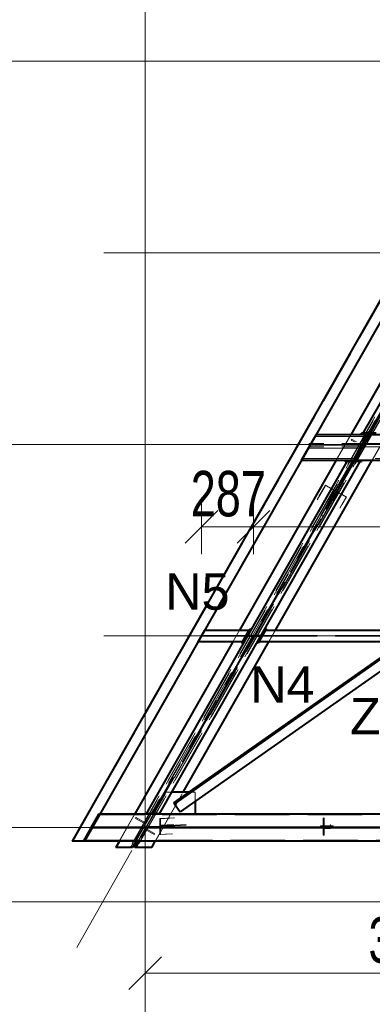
# Model space of a CAD drawing. Header units: metres. Extents: x 217 to 322, y -6 to 53.
# Tile 11 of 39: x 227.41 to 229.35, y 37.94 to 43.35. Entities that reach past the tile are written whole.
import ezdxf

# ---------------------------------------------------------------- set-up
doc = ezdxf.new("R2010")
doc.units = ezdxf.units.M
doc.linetypes.add('__RA_15', pattern=[1.7, 1, -0.3, 0.1, -0.3])
doc.linetypes.add('__RA_2', pattern=[0.4, 0.3, -0.1])
for name, color, linetype, lineweight in [('OSY', 204, '__RA_15', 13), ('POPIS', 7, 'Continuous', 13), ('Standard', 7, 'Continuous', 40), ('VYZTUZ', 11, 'Continuous', 50)]:
    doc.layers.add(name, color=color, linetype=linetype, lineweight=lineweight)
doc.styles.add('ARIAL', font='ARIAL.TTF')

msp = doc.modelspace()

# ---------------------------------------------------------------- linework, layer by layer
at = {"layer": 'OSY', "color": 204, "linetype": 'Continuous', "lineweight": 13}
for p, q in [((228.0971, 36.1652), (228.0971, 47.9132)), ((223.0094, 43.1251), (268.4574, 43.1251)), ((227.8694, 42.0713), (227.8694, 42.0713)), ((227.8694, 42.0713), (266.4974, 42.0713)), ((223.0094, 41.0174), (268.4574, 41.0174)), ((227.8694, 39.9636), (227.8694, 39.9636)), ((227.8694, 39.9636), (266.4974, 39.9636)), ((223.0094, 38.9097), (268.4574, 38.9097))]:
    msp.add_line(p, q, dxfattribs=at)
at = {"layer": 'OSY', "color": 204, "linetype": '__RA_15', "lineweight": 13}
msp.add_line((233.0714, 47.6466), (227.7211, 38.2493), dxfattribs=at)
at = {"layer": 'Standard', "color": 204, "linetype": 'Continuous', "lineweight": 13}
for p, q in [((232.1906, 46.7305), (227.6952, 38.8347)), ((227.6952, 38.8347), (265.6274, 38.8407))]:
    msp.add_line(p, q, dxfattribs=at)
at = {"layer": 'Standard', "color": 1, "linetype": 'Continuous', "lineweight": 40}
for p, q in [((232.1906, 46.7305), (227.6952, 38.8347)), ((232.2596, 46.7305), (227.7642, 38.8347)), ((230.4061, 43.03), (229.295, 41.0783)), ((229.7796, 42.0393), (229.2279, 41.0703)), ((229.7801, 42.0393), (229.2284, 41.0703)), ((228.9573, 40.9303), (229.037, 41.0703)), ((240.0911, 41.0703), (229.037, 41.0703)), ((229.2868, 41.0703), (229.2868, 41.0783)), ((229.295, 41.0783), (229.2868, 41.0783)), ((229.3686, 41.0783), (229.295, 41.0783)), ((229.2061, 40.9223), (228.103, 38.9847)), ((228.1767, 38.9847), (229.2798, 40.9223)), ((229.1482, 40.9303), (228.616, 39.9956)), ((229.1487, 40.9303), (228.6165, 39.9956)), ((228.8142, 39.9956), (229.3464, 40.9303)), ((228.9573, 40.9303), (240.0911, 40.9303)), ((229.198, 40.9223), (229.198, 40.9303)), ((229.198, 40.9223), (229.2061, 40.9223)), ((229.2798, 40.9223), (229.2061, 40.9223)), ((229.2798, 40.9223), (229.288, 40.9223)), ((229.288, 40.9303), (229.288, 40.9223)), ((228.3887, 39.9316), (228.4251, 39.9956)), ((228.4251, 39.9956), (228.6693, 39.9956)), ((228.6329, 39.9316), (228.6693, 39.9956)), ((228.6734, 40.0027), (228.6693, 39.9956)), ((228.6734, 40.0027), (228.6803, 39.9987)), ((228.7249, 39.9316), (228.7614, 39.9956)), ((228.7585, 40.0066), (228.7654, 40.0027)), ((228.7614, 39.9956), (228.7654, 40.0027)), ((228.7614, 39.9956), (231.0571, 39.9956)), ((228.5796, 39.9316), (228.0405, 38.9847)), ((228.5801, 39.9316), (228.041, 38.9847)), ((228.2553, 39.0453), (229.5086, 39.9258)), ((229.5191, 39.9258), (228.2588, 39.0404)), ((229.613, 39.9258), (228.2898, 38.9962)), ((228.307, 39.1047), (228.7778, 39.9316)), ((228.6329, 39.9316), (228.3887, 39.9316)), ((228.6329, 39.9316), (228.6288, 39.9245)), ((228.6358, 39.9205), (228.6288, 39.9245)), ((228.7209, 39.9245), (228.7139, 39.9284)), ((228.7209, 39.9245), (228.7249, 39.9316)), ((231.0571, 39.9316), (228.7249, 39.9316)), ((228.3399, 39.1047), (228.245, 39.1047)), ((228.3731, 39.0547), (228.3731, 38.9847)), ((228.2553, 39.0453), (228.2588, 39.0404)), ((228.2588, 39.0404), (228.2898, 38.9962)), ((227.8069, 38.9097), (227.8496, 38.9847)), ((227.8496, 38.9847), (228.103, 38.9847)), ((228.1767, 38.9847), (228.103, 38.9847)), ((228.103, 38.9847), (228.1767, 38.9847)), ((228.1767, 38.9847), (231.0651, 38.9847)), ((227.7642, 38.8347), (227.8069, 38.9097)), ((227.8069, 38.9097), (240.0911, 38.9097)), ((240.0911, 38.9097), (227.8069, 38.9097)), ((227.7642, 38.8347), (227.6952, 38.8347)), ((240.0911, 38.8347), (227.7642, 38.8347)), ((227.9556, 38.8347), (227.9353, 38.799)), ((227.9551, 38.8347), (227.9353, 38.7999)), ((227.9353, 38.799), (227.9353, 38.7999)), ((228.0274, 38.7993), (227.9353, 38.799)), ((228.0475, 38.8347), (228.0274, 38.7993)), ((228.0412, 38.7993), (228.0613, 38.8347)), ((228.0574, 38.8347), (228.0412, 38.8062)), ((228.0412, 38.7993), (228.0412, 38.8062)), ((228.1333, 38.7996), (228.0412, 38.7993)), ((228.1333, 38.7996), (228.1533, 38.8347))]:
    msp.add_line(p, q, dxfattribs=at)
at = {"layer": 'Standard', "color": 136, "linetype": '__RA_2', "lineweight": 18}
for p, q in [((232.1975, 46.7305), (227.7021, 38.8347)), ((232.5275, 46.7305), (228.0159, 38.8061)), ((228.0159, 38.8001), (232.5309, 46.7305)), ((228.0274, 38.8061), (232.539, 46.7305)), ((232.5677, 46.7305), (228.0527, 38.8002)), ((228.0527, 38.8062), (232.5643, 46.7305)), ((228.1333, 38.8005), (232.6482, 46.7305)), ((231.7492, 45.3191), (228.0574, 38.8347)), ((228.0613, 38.8347), (231.6739, 45.1798)), ((231.6555, 45.1718), (228.1329, 38.9847)), ((230.4404, 43.03), (229.3292, 41.0783)), ((230.4455, 43.03), (229.3343, 41.0783)), ((229.0316, 41.0613), (228.9622, 40.9393)), ((229.0338, 41.0703), (229.0287, 41.0613)), ((229.0287, 41.0613), (229.0316, 41.0613)), ((229.0367, 41.0703), (229.0316, 41.0613)), ((229.0316, 41.0613), (240.0911, 41.0613)), ((229.037, 41.0703), (229.0338, 41.0703)), ((229.0642, 40.6273), (229.3265, 41.0879)), ((229.329, 41.0864), (229.0668, 40.6258)), ((229.329, 41.0864), (229.0668, 40.6258)), ((229.3369, 41.082), (229.0746, 40.6214)), ((229.0772, 40.6199), (229.3394, 41.0805)), ((229.2279, 41.0703), (229.1482, 40.9303)), ((229.2284, 41.0703), (229.1487, 40.9303)), ((229.2137, 40.8595), (229.3394, 41.0805)), ((229.3066, 41.0666), (229.2861, 41.0309)), ((229.293, 41.0309), (229.3118, 41.0636)), ((229.293, 41.0309), (229.3118, 41.0636)), ((229.302, 41.0341), (229.3226, 41.0703)), ((229.302, 41.0174), (229.327, 41.0613)), ((229.3066, 41.0668), (229.3066, 41.0666)), ((229.3118, 41.0636), (229.3066, 41.0666)), ((229.3222, 41.0577), (229.3068, 41.0309)), ((229.3296, 41.0663), (229.309, 41.0302)), ((229.3118, 41.0636), (229.3118, 41.0639)), ((229.3118, 41.0636), (229.3118, 41.0636)), ((229.3222, 41.0577), (229.3222, 41.0579)), ((229.3274, 41.0547), (229.3222, 41.0577)), ((229.3296, 41.0663), (229.3226, 41.0703)), ((229.3226, 41.0703), (229.3292, 41.0703)), ((229.3292, 41.0703), (229.3241, 41.0613)), ((229.3241, 41.0613), (229.331, 41.0573)), ((229.3241, 41.0613), (229.327, 41.0613)), ((229.3241, 41.0613), (229.3241, 41.0613)), ((229.3257, 41.0883), (229.329, 41.0864)), ((229.327, 41.0613), (229.334, 41.0573)), ((229.3394, 41.0805), (229.329, 41.0864)), ((229.3362, 41.0663), (229.3292, 41.0703)), ((229.3362, 41.0663), (229.3296, 41.0663)), ((229.331, 41.0573), (229.3362, 41.0663)), ((229.3464, 40.9303), (229.4261, 41.0703)), ((229.4794, 41.0214), (228.9994, 41.0214)), ((228.9994, 41.0047), (228.9994, 41.0214)), ((228.9994, 41.0134), (229.4794, 41.0134)), ((228.9994, 41.0048), (228.9997, 41.0048)), ((228.9994, 40.9967), (228.9994, 41.0047)), ((229.4794, 41.0047), (228.9994, 41.0047)), ((229.1958, 41.0134), (229.2004, 41.0214)), ((229.2879, 41.0134), (229.1958, 41.0131)), ((229.1958, 41.0131), (229.1958, 41.0134)), ((229.2004, 41.0211), (229.2795, 41.0214)), ((229.2004, 41.0214), (229.2004, 41.0211)), ((229.2329, 41.0466), (229.2299, 41.0414)), ((229.2299, 41.0414), (229.2299, 41.0415)), ((229.2299, 41.0414), (229.2484, 41.0309)), ((229.2329, 41.0467), (229.2329, 41.0466)), ((229.2604, 41.0309), (229.2329, 41.0466)), ((229.2452, 40.9342), (229.2853, 41.0047)), ((229.2795, 41.0214), (229.2893, 41.0158)), ((229.2902, 41.0125), (229.2853, 41.0047)), ((229.2853, 41.0047), (229.2922, 41.0007)), ((229.2893, 41.0158), (229.2879, 41.0134)), ((229.2879, 41.0134), (229.2879, 41.0134)), ((229.2902, 40.9976), (229.2902, 41.0125)), ((229.2972, 41.0085), (229.2902, 41.0125)), ((229.2902, 41.0062), (229.2902, 40.9976)), ((229.2922, 41.0007), (229.2972, 41.0085)), ((229.302, 41.0341), (229.2971, 41.0246)), ((229.2971, 41.0246), (229.304, 41.0207)), ((229.2971, 41.0246), (229.2971, 41.0095)), ((229.2971, 41.0095), (229.302, 41.0174)), ((229.2971, 41.0095), (229.304, 41.0056)), ((229.2972, 41.0085), (229.2972, 40.9936)), ((229.3019, 41.0172), (229.302, 41.0174)), ((229.3067, 41.0147), (229.3019, 41.0172)), ((229.309, 41.0302), (229.302, 41.0341)), ((229.302, 41.0174), (229.309, 41.0134)), ((229.304, 41.0207), (229.309, 41.0302)), ((229.304, 41.0056), (229.304, 41.0207)), ((229.309, 41.0134), (229.304, 41.0056)), ((229.3129, 41.0364), (229.3067, 41.0147)), ((229.334, 41.0573), (229.309, 41.0134)), ((229.3137, 41.0309), (229.3274, 41.0547)), ((229.3274, 41.0547), (229.3274, 41.0549)), ((229.334, 41.0573), (229.331, 41.0573)), ((228.9994, 40.9967), (229.4794, 40.9967)), ((229.2922, 41.0007), (229.2521, 40.9303)), ((229.2598, 40.9432), (229.2853, 40.988)), ((229.2876, 40.9867), (229.2633, 40.9412)), ((229.2923, 40.9841), (229.2668, 40.9393)), ((229.2853, 40.988), (229.2902, 40.9976)), ((229.2853, 40.988), (229.2854, 40.9881)), ((229.2923, 40.9841), (229.2853, 40.988)), ((229.2854, 40.9881), (229.2876, 40.9867)), ((229.2972, 40.9936), (229.2902, 40.9976)), ((229.2972, 40.9936), (229.2923, 40.9841)), ((229.2404, 40.9223), (228.1373, 38.9847)), ((229.2455, 40.9223), (228.1424, 38.9847)), ((228.9592, 40.9393), (228.9541, 40.9303)), ((228.9541, 40.9303), (228.9573, 40.9303)), ((228.9621, 40.9393), (228.957, 40.9303)), ((228.9622, 40.9393), (228.9592, 40.9393)), ((228.9622, 40.9393), (240.0911, 40.9393)), ((229.2452, 40.9342), (229.2521, 40.9303)), ((229.2518, 40.9342), (229.2452, 40.9342)), ((229.2573, 40.9439), (229.2518, 40.9342)), ((229.2518, 40.9342), (229.2587, 40.9303)), ((229.2518, 40.9342), (229.2518, 40.9342)), ((229.2521, 40.9303), (229.2587, 40.9303)), ((229.2642, 40.9399), (229.2573, 40.9439)), ((229.2598, 40.9432), (229.2573, 40.9439)), ((229.2613, 40.9393), (229.2585, 40.9304)), ((229.2587, 40.9303), (229.2642, 40.9399)), ((229.2668, 40.9393), (229.2598, 40.9432)), ((229.2598, 40.9432), (229.2598, 40.9432)), ((229.2642, 40.9399), (229.2668, 40.9393)), ((229.0771, 40.62), (229.2137, 40.8595)), ((229.0889, 40.7919), (229.0425, 40.7122)), ((229.0546, 40.7336), (229.0894, 40.7932)), ((229.0894, 40.7932), (229.0889, 40.7919)), ((229.0889, 40.7919), (229.141, 40.7622)), ((229.1363, 40.7665), (229.0894, 40.7932)), ((229.0996, 40.6913), (229.141, 40.7622)), ((229.0996, 40.6913), (229.141, 40.7622)), ((229.1061, 40.7148), (229.1363, 40.7665)), ((229.1514, 40.7563), (229.1111, 40.6871)), ((229.1572, 40.7547), (229.129, 40.7064)), ((229.1376, 40.7702), (229.1363, 40.7665)), ((229.141, 40.7622), (229.1428, 40.7671)), ((229.141, 40.7622), (229.141, 40.7622)), ((229.1532, 40.7611), (229.1514, 40.7563)), ((229.1514, 40.7563), (229.2035, 40.7266)), ((229.1572, 40.7547), (229.1584, 40.758)), ((229.204, 40.728), (229.1572, 40.7547)), ((229.1683, 40.6662), (229.2035, 40.7266)), ((229.204, 40.728), (229.1805, 40.6876)), ((229.2035, 40.7266), (229.204, 40.728)), ((229.0668, 40.6258), (229.0635, 40.6277)), ((229.0772, 40.6199), (229.0668, 40.6258)), ((228.4251, 39.9956), (228.4251, 39.9956)), ((228.616, 39.9956), (228.5796, 39.9316)), ((228.6165, 39.9956), (228.5801, 39.9316)), ((228.7614, 39.9956), (228.7614, 39.9956)), ((228.7778, 39.9316), (228.8142, 39.9956)), ((228.3887, 39.9316), (228.3887, 39.9316)), ((228.4057, 39.9614), (228.6499, 39.9614)), ((228.4082, 39.9658), (228.6524, 39.9658)), ((228.6329, 39.9316), (228.6329, 39.9316)), ((228.6626, 39.9676), (228.6823, 39.9676)), ((228.6626, 39.9596), (228.6626, 39.9676)), ((228.6823, 39.9596), (228.6626, 39.9596)), ((228.6923, 39.9676), (228.6823, 39.9676)), ((228.6823, 39.9676), (228.6823, 39.9596)), ((228.6823, 39.9596), (228.6923, 39.9596)), ((228.6923, 39.9596), (228.6923, 39.9676)), ((228.7119, 39.9676), (228.7019, 39.9676)), ((228.7019, 39.9676), (228.7019, 39.9596)), ((228.7019, 39.9596), (228.7119, 39.9596)), ((228.7119, 39.9596), (228.7119, 39.9676)), ((228.7119, 39.9676), (228.7317, 39.9676)), ((228.7317, 39.9596), (228.7119, 39.9596)), ((228.7317, 39.9676), (228.7317, 39.9596)), ((228.7419, 39.9614), (231.0571, 39.9614)), ((228.7444, 39.9658), (231.0571, 39.9658)), ((228.1533, 38.8347), (228.307, 39.1047)), ((228.245, 39.1047), (228.2107, 39.1047)), ((228.3503, 39.1047), (228.3399, 39.1047)), ((228.3731, 39.1047), (228.3503, 39.1047)), ((228.3731, 39.1047), (228.3731, 39.0547)), ((228.0486, 38.8435), (228.1426, 39.0086)), ((228.1452, 39.0071), (228.0512, 38.842)), ((228.1452, 39.0071), (228.0512, 38.842)), ((228.0616, 38.8361), (228.1556, 39.0012)), ((228.1418, 39.009), (228.1452, 39.0071)), ((228.1556, 39.0012), (228.1452, 39.0071)), ((227.8398, 38.9847), (227.7971, 38.9097)), ((227.7977, 38.9097), (227.837, 38.9787)), ((227.8456, 38.9787), (227.8064, 38.9097)), ((227.8493, 38.9847), (227.8066, 38.9097)), ((227.837, 38.9787), (227.8456, 38.9787)), ((227.8496, 38.9847), (227.8398, 38.9847)), ((240.0911, 38.9787), (227.8456, 38.9787)), ((228.0405, 38.9847), (227.9551, 38.8347)), ((228.041, 38.9847), (227.9556, 38.8347)), ((227.9981, 38.9097), (228.0408, 38.9847)), ((228.0478, 38.9643), (228.0448, 38.9591)), ((228.0448, 38.9591), (228.0448, 38.9599)), ((228.0448, 38.9591), (228.0969, 38.9295)), ((228.1329, 38.9847), (228.0475, 38.8347)), ((228.0478, 38.9651), (228.0478, 38.9643)), ((228.0947, 38.9376), (228.0478, 38.9643)), ((228.1214, 38.9843), (228.0947, 38.9376)), ((228.0969, 38.9295), (228.1267, 38.9814)), ((228.0969, 38.9295), (228.1266, 38.9814)), ((228.1373, 38.9847), (228.103, 38.9847)), ((228.1214, 38.9853), (228.1214, 38.9843)), ((228.1267, 38.9814), (228.1214, 38.9843)), ((228.1266, 38.9814), (228.1266, 38.9823)), ((228.1267, 38.9823), (228.1267, 38.9814)), ((228.1767, 38.9847), (228.1424, 38.9847)), ((228.1424, 38.9847), (228.1424, 38.9847)), ((228.1788, 38.9586), (228.2517, 38.9625)), ((228.1788, 38.9586), (228.1788, 38.9188)), ((228.1809, 38.9583), (228.1788, 38.9586)), ((228.1809, 38.9583), (228.2593, 38.9625)), ((228.1809, 38.9225), (228.1809, 38.9583)), ((229.0771, 38.9553), (229.0771, 38.9625)), ((229.0771, 38.9553), (229.0771, 38.9154)), ((229.0811, 38.9553), (229.0771, 38.9553)), ((229.0811, 38.9553), (229.0811, 38.9625)), ((229.0811, 38.9194), (229.0811, 38.9553)), ((227.7971, 38.9097), (227.7544, 38.8347)), ((227.7584, 38.8407), (227.7977, 38.9097)), ((227.8066, 38.9097), (227.7639, 38.8347)), ((227.8064, 38.9097), (227.7671, 38.8407)), ((227.7977, 38.9097), (227.7971, 38.9097)), ((227.7971, 38.9097), (227.7977, 38.9097)), ((227.7977, 38.9097), (227.8064, 38.9097)), ((227.8064, 38.9097), (227.7977, 38.9097)), ((227.8069, 38.9097), (227.8064, 38.9097)), ((227.8064, 38.9097), (227.8069, 38.9097)), ((227.8069, 38.9097), (240.0911, 38.9097)), ((240.0911, 38.9097), (227.8069, 38.9097)), ((227.9554, 38.8347), (227.9981, 38.9097)), ((228.0676, 38.8544), (228.0974, 38.9062)), ((228.0746, 38.8544), (228.0996, 38.8981)), ((228.0947, 38.9382), (228.0947, 38.9376)), ((228.0969, 38.93), (228.0969, 38.9295)), ((228.0969, 38.93), (228.0969, 38.9295)), ((228.0974, 38.9066), (228.0974, 38.9062)), ((228.1495, 38.8766), (228.0974, 38.9062)), ((228.0996, 38.8984), (228.0996, 38.8981)), ((228.0996, 38.8981), (228.1465, 38.8714)), ((228.1178, 38.9146), (228.1178, 38.9223)), ((228.1178, 38.9206), (228.1178, 38.9146)), ((228.1178, 38.9067), (228.1178, 38.9146)), ((228.2471, 38.9146), (228.1178, 38.9146)), ((228.1178, 38.9067), (228.2471, 38.9067)), ((228.1184, 38.9146), (228.1984, 38.9149)), ((228.1323, 38.9067), (228.1184, 38.9146)), ((228.1939, 38.9069), (228.1323, 38.9067)), ((228.1788, 38.9188), (228.2462, 38.9223)), ((228.1788, 38.9188), (228.1998, 38.9159)), ((228.2451, 38.9143), (228.1788, 38.9108)), ((228.1788, 38.9108), (228.1788, 38.8709)), ((228.1998, 38.9079), (228.1788, 38.9108)), ((228.1809, 38.9225), (228.2543, 38.9263)), ((228.1998, 38.9198), (228.1809, 38.9225)), ((228.2521, 38.9103), (228.1809, 38.9065)), ((228.1809, 38.8706), (228.1809, 38.9065)), ((228.1809, 38.9065), (228.1998, 38.9039)), ((228.1984, 38.9146), (228.1939, 38.9067)), ((228.1939, 38.9067), (228.1939, 38.9069)), ((228.1984, 38.9149), (228.1984, 38.9146)), ((228.1998, 38.9198), (228.3226, 38.9263)), ((228.3221, 38.9223), (228.1998, 38.9159)), ((228.1998, 38.9159), (228.1998, 38.9198)), ((228.1998, 38.9079), (228.321, 38.9143)), ((228.3204, 38.9103), (228.1998, 38.9039)), ((228.1998, 38.9039), (228.1998, 38.9079)), ((228.2471, 38.9223), (228.2471, 38.9146)), ((228.2471, 38.9067), (228.2471, 38.9146)), ((229.0621, 38.9138), (229.0621, 38.9198)), ((229.1321, 38.9198), (229.0621, 38.9198)), ((229.1321, 38.9138), (229.0621, 38.9138)), ((229.0621, 38.9138), (229.0621, 38.9058)), ((229.0621, 38.9118), (229.1321, 38.9118)), ((229.0621, 38.9058), (229.1321, 38.9058)), ((229.0771, 38.9154), (229.1171, 38.9154)), ((229.0771, 38.9143), (229.0771, 38.9074)), ((229.0771, 38.9074), (229.0771, 38.8676)), ((229.1171, 38.9074), (229.0771, 38.9074)), ((229.1171, 38.9194), (229.0811, 38.9194)), ((229.0811, 38.9103), (229.0811, 38.9034)), ((229.0811, 38.8676), (229.0811, 38.9034)), ((229.0811, 38.9034), (229.1171, 38.9034)), ((229.1171, 38.9194), (229.1171, 38.9263)), ((229.1171, 38.9154), (229.1171, 38.9194)), ((229.1171, 38.9074), (229.1171, 38.9143)), ((229.1171, 38.9034), (229.1171, 38.9074)), ((229.1321, 38.9198), (229.1321, 38.9138)), ((229.1321, 38.9138), (229.1321, 38.9058)), ((227.7671, 38.8407), (227.7584, 38.8407)), ((227.7671, 38.8407), (240.0911, 38.8407)), ((228.0512, 38.842), (228.0478, 38.8439)), ((228.0616, 38.8361), (228.0512, 38.842)), ((228.1465, 38.8714), (228.1495, 38.8766)), ((228.1465, 38.8715), (228.1465, 38.8714)), ((228.1495, 38.8766), (228.1495, 38.8767)), ((228.2395, 38.8741), (228.1788, 38.8709)), ((228.1788, 38.8709), (228.1809, 38.8706)), ((228.2471, 38.8741), (228.1809, 38.8706)), ((229.0771, 38.8676), (229.0811, 38.8676)), ((227.9353, 38.7999), (228.0159, 38.8001)), ((228.0159, 38.8061), (228.0274, 38.8061)), ((228.0159, 38.8001), (228.0159, 38.8061)), ((228.0274, 38.8061), (228.0274, 38.7993)), ((228.0412, 38.8062), (228.0527, 38.8062)), ((228.0527, 38.8062), (228.0527, 38.8002)), ((228.0527, 38.8002), (228.1333, 38.8005)), ((228.1333, 38.8005), (228.1333, 38.7996))]:
    msp.add_line(p, q, dxfattribs=at)
at = {"layer": 'Standard', "color": 7, "linetype": 'Continuous', "lineweight": 13}
msp.add_lwpolyline([(222.9094, 38.5015), (265.7274, 38.5015), (265.7274, 46.8305), (222.9094, 46.8305), (222.9094, 38.5015)], dxfattribs=at)
at = {"layer": 'VYZTUZ', "color": 171, "linetype": 'Continuous', "lineweight": 18}
for p, q in [((228.4069, 40.5635), (228.4069, 40.7135)), ((228.6936, 40.5635), (228.6936, 40.7135)), ((228.3169, 40.4735), (228.4969, 40.6535)), ((228.6036, 40.4735), (228.7836, 40.6535)), ((228.4069, 40.5635), (228.4069, 40.4135)), ((228.4069, 40.5635), (228.6936, 40.5635)), ((228.6936, 40.5635), (228.6936, 40.4135)), ((228.6936, 40.5635), (231.0971, 40.5635)), ((228.0971, 38.1077), (228.0971, 38.2577)), ((228.0071, 38.0177), (228.1871, 38.1977)), ((228.0971, 38.1077), (228.0971, 37.9577))]:
    msp.add_line(p, q, dxfattribs=at)
msp.add_lwpolyline([(228.0971, 38.1077), (230.4778, 38.1077), (230.4778, 38.1077), (231.0971, 38.1077)], dxfattribs=at)

# ---------------------------------------------------------------- texts
at = {"layer": 'POPIS', "color": 204, "linetype": 'Continuous', "lineweight": 13, "char_height": 0.2, "width": 0.09912, "attachment_point": 7, "style": 'ARIAL'}
for s, insert in [('\\W0.99;N5', (228.2077, 40.1048)), ('\\W0.99;N4', (228.6756, 39.5958)), ('\\W0.99;Z1', (229.2234, 39.422))]:
    msp.add_mtext(s, dxfattribs=dict(at, insert=insert))
at = {"layer": 'VYZTUZ', "color": 171, "linetype": 'Continuous', "lineweight": 18, "char_height": 0.25, "width": 0.089286, "attachment_point": 7, "style": 'ARIAL'}
for s, insert in [('\\W0.71;287', (228.3478, 40.6177)), ('\\W0.71;3000', (229.3256, 38.1622))]:
    msp.add_mtext(s, dxfattribs=dict(at, insert=insert))

doc.saveas('drawing.dxf')
